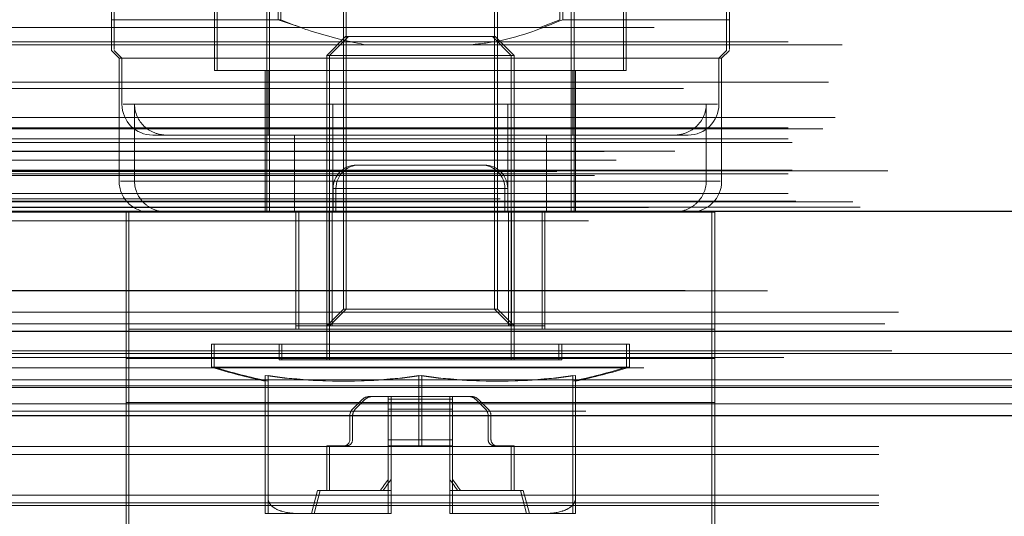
# Model space of a CAD drawing. Header units: inches. Extents: x 0.2 to 10.8, y 0.2 to 8.2.
# Tile 19 of 146: x 4.3112 to 4.3952, y 2.1459 to 2.1883. Entities that reach past the tile are written whole.
import ezdxf

# ---------------------------------------------------------------- set-up
doc = ezdxf.new("R2010")
doc.units = ezdxf.units.IN
doc.header["$MEASUREMENT"] = 0
doc.linetypes.add('HIDDEN', pattern=[0.07500000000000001, 0.05, -0.025])
doc.layers.add('DIMENSIONS', color=140, linetype='Continuous')
doc.styles.add('SLDTEXTSTYLE0', font='TXT', dxfattribs={"width": 0.7})
doc.dimstyles.new('SLDDIMSTYLE0', dxfattribs={"dimtxt": 0.0849609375, "dimasz": 0.13, "dimexe": 0, "dimexo": 0.0625, "dimgap": 0.021240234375, "dimtad": 0, "dimtih": 1, "dimtoh": 1, "dimlfac": 15, "dimrnd": 1e-09, "dimzin": 12, "dimdsep": 46, "dimtxsty": 'SLDTEXTSTYLE0', "dimsah": 1, "dimcen": 0.09, "dimadec": 0, "dimazin": 3, "dimtfac": 1, "dimtofl": 0, "dimtmove": 0, "dimatfit": 3, "dimfxl": 0, "dimfrac": 2, "dimtolj": 1, "dimtzin": 12, "dimarcsym": 0})

# ---------------------------------------------------------------- blocks, each defined once
blk = doc.blocks.new('_D_23')
at = {"layer": 'DIMENSIONS'}
for p, q in [((3.104856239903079, 2.204482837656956), (3.104856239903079, 2.574383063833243)), ((4.940722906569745, 2.204482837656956), (4.940722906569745, 2.574383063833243)), ((3.104856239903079, 2.449383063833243), (3.767690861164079, 2.449383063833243)), ((3.882817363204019, 2.449383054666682), (3.854287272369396, 2.449383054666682)), ((3.854287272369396, 2.449383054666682), (3.854287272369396, 2.314352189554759)), ((4.205965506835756, 2.449383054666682), (4.234495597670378, 2.449383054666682)), ((4.234495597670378, 2.449383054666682), (4.234495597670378, 2.314352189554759)), ((4.940722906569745, 2.449383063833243), (4.321092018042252, 2.449383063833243)), ((3.854287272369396, 2.314352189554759), (3.882817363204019, 2.314352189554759)), ((4.234495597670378, 2.314352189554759), (4.205965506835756, 2.314352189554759))]:
    blk.add_line(p, q, dxfattribs=at)
for points in [[(3.104856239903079, 2.449383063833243), (3.234856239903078, 2.429383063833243), (3.234856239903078, 2.469383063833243)], [(4.940722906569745, 2.449383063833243), (4.810722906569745, 2.469383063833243), (4.810722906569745, 2.429383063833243)]]:
    blk.add_solid(points, dxfattribs=at)
at = {"layer": 'DIMENSIONS', "char_height": 0.08333333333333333, "attachment_point": 1, "style": 'SLDTEXTSTYLE0'}
for s, insert in [('27.54', (3.882817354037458, 2.575825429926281)), ('699.5', (3.882817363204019, 2.421774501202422))]:
    blk.add_mtext(s, dxfattribs=dict(at, insert=insert))

msp = doc.modelspace()

# ---------------------------------------------------------------- linework, layer by layer
at = {"color": 7, "linetype": 'HIDDEN', "lineweight": 18}
for p, q in [((4.319235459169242, 2.188251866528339), (4.319235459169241, 2.219091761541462)), ((4.333214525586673, 2.188251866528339), (4.333214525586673, 2.219091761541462)), ((4.333454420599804, 2.188251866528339), (4.333454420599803, 2.219091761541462)), ((4.357270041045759, 2.188251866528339), (4.357270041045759, 2.219091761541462)), ((4.357509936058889, 2.188251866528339), (4.357509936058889, 2.219091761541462)), ((4.37148900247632, 2.188251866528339), (4.37148900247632, 2.219091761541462)), ((4.31899556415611, 2.188251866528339), (4.31899556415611, 2.214291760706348)), ((4.371728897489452, 2.188251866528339), (4.371728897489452, 2.214291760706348)), ((4.338789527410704, 2.201503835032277), (4.338789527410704, 2.163557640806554)), ((4.339029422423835, 2.201503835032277), (4.339029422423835, 2.163557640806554)), ((4.351695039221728, 2.163557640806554), (4.351695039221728, 2.201503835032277)), ((4.351934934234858, 2.163557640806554), (4.351934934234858, 2.201503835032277)), ((4.332250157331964, 2.19100777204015), (4.332250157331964, 2.171847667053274)), ((4.332490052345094, 2.19100777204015), (4.332490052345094, 2.171847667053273)), ((4.358234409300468, 2.171847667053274), (4.358234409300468, 2.19100777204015)), ((4.358474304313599, 2.171847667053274), (4.358474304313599, 2.19100777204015)), ((4.327788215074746, 2.189170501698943), (4.327788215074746, 2.183921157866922)), ((4.328028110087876, 2.189170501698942), (4.328028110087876, 2.183921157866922)), ((4.362696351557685, 2.183921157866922), (4.362696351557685, 2.189170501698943)), ((4.362936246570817, 2.183921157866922), (4.362936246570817, 2.189170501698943)), ((4.31899556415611, 2.188251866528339), (4.319235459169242, 2.188251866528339)), ((4.319235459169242, 2.188251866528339), (4.333454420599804, 2.188251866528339)), ((4.333214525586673, 2.188251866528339), (4.33509660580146, 2.187623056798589)), ((4.355627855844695, 2.187623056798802), (4.357270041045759, 2.188251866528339)), ((4.357509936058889, 2.188251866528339), (4.371728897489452, 2.188251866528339)), ((3.065327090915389, 2.18758850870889), (4.980213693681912, 2.187588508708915)), ((4.338978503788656, 2.186808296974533), (4.337368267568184, 2.185198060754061)), ((4.339218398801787, 2.186808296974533), (4.337608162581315, 2.185198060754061)), ((4.338978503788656, 2.186808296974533), (4.339218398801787, 2.186808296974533)), ((4.339218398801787, 2.186808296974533), (4.351745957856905, 2.186808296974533)), ((4.353116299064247, 2.185198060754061), (4.351506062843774, 2.186808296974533)), ((4.353356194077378, 2.185198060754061), (4.351745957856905, 2.186808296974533)), ((3.07674424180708, 2.186371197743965), (4.968802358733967, 2.186371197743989)), ((3.081356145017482, 2.186116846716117), (4.96418380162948, 2.186116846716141)), ((4.31899556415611, 2.185627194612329), (4.319651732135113, 2.184971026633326)), ((4.319235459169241, 2.185627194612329), (4.319891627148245, 2.184971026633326)), ((4.319651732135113, 2.184971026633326), (4.319891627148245, 2.184971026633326)), ((4.319651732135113, 2.184971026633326), (4.319651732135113, 2.174472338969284)), ((4.319891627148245, 2.184971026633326), (4.371072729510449, 2.184971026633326)), ((4.319891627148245, 2.184971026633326), (4.319891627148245, 2.18103401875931)), ((4.337368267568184, 2.185198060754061), (4.337608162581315, 2.185198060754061)), ((4.337368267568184, 2.185198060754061), (4.337368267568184, 2.159249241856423)), ((4.337608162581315, 2.185198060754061), (4.353356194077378, 2.185198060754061)), ((4.337608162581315, 2.185198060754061), (4.337608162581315, 2.159249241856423)), ((4.353116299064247, 2.159249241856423), (4.353116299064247, 2.185198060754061)), ((4.353356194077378, 2.159249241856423), (4.353356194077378, 2.185198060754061)), ((4.370832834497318, 2.184971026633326), (4.37148900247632, 2.185627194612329)), ((4.370832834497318, 2.18103401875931), (4.370832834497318, 2.184971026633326)), ((4.371072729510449, 2.184971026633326), (4.371728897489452, 2.185627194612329)), ((4.371072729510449, 2.174472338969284), (4.371072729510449, 2.184971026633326)), ((4.327788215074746, 2.183921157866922), (4.328028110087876, 2.183921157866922)), ((4.328028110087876, 2.183921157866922), (4.362936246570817, 2.183921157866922)), ((4.332118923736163, 2.183921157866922), (4.332118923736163, 2.171847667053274)), ((4.332358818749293, 2.183921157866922), (4.332358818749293, 2.1784093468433)), ((4.358365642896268, 2.1784093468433), (4.358365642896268, 2.183921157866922)), ((4.3586055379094, 2.171847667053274), (4.3586055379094, 2.183921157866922)), ((4.967811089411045, 2.182371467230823), (3.077735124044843, 2.182371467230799)), ((3.080180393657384, 2.182911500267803), (4.965366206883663, 2.182911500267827)), ((3.080180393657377, 2.182911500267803), (4.965366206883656, 2.182911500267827)), ((4.352831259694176, 2.18103401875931), (4.320008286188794, 2.18103401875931)), ((4.320969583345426, 2.174472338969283), (4.320969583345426, 2.18103401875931)), ((4.337893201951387, 2.18103401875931), (4.370716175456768, 2.18103401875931)), ((4.352831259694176, 2.174472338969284), (4.352831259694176, 2.18103401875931)), ((4.369754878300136, 2.174472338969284), (4.369754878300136, 2.18103401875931)), ((3.080766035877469, 2.179923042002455), (4.964777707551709, 2.17992304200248)), ((3.07674424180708, 2.179034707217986), (4.968802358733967, 2.179034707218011)), ((4.979706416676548, 2.178936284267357), (3.065832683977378, 2.178936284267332)), ((4.322516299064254, 2.178409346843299), (4.352831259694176, 2.1784093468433)), ((4.334609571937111, 2.171847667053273), (4.334609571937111, 2.1784093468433)), ((4.337893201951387, 2.171847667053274), (4.337893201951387, 2.1784093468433)), ((4.35611488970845, 2.1784093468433), (4.352831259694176, 2.1784093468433)), ((4.35611488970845, 2.171847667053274), (4.35611488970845, 2.1784093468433)), ((4.35611488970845, 2.1784093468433), (4.367000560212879, 2.1784093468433)), ((4.367000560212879, 2.1784093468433), (4.368208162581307, 2.1784093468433)), ((3.07674424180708, 2.178096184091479), (4.968802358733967, 2.178096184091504)), ((3.076744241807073, 2.178096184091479), (4.96880235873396, 2.178096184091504)), ((3.077077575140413, 2.177762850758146), (4.968469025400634, 2.177762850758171)), ((3.061051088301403, 2.177015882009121), (4.984495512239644, 2.177015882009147)), ((3.067088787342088, 2.177040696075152), (4.978457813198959, 2.177040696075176)), ((3.062065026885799, 2.176256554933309), (4.98343887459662, 2.176256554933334)), ((4.340150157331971, 2.175847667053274), (4.339907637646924, 2.175847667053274)), ((4.350816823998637, 2.175847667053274), (4.340150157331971, 2.175847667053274)), ((3.056996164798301, 2.175305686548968), (4.988550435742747, 2.175305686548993)), ((3.056996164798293, 2.175305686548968), (4.98855043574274, 2.175305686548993)), ((3.060232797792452, 2.174965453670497), (4.985313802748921, 2.174965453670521)), ((4.985241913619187, 2.175373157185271), (3.060304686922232, 2.175373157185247)), ((3.07674424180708, 2.175096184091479), (4.968802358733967, 2.175096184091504)), ((3.076744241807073, 2.175096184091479), (4.96880235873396, 2.175096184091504)), ((3.077077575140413, 2.175429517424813), (4.968469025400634, 2.175429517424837)), ((4.369754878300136, 2.174472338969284), (4.319772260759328, 2.174472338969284)), ((4.320969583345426, 2.174472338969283), (4.370952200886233, 2.174472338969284)), ((3.07674424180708, 2.173437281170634), (4.968802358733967, 2.173437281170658)), ((3.076744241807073, 2.173437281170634), (4.96880235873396, 2.173437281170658)), ((4.352574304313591, 2.173847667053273), (4.337907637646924, 2.173847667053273)), ((4.337907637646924, 2.173847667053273), (4.337907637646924, 2.171847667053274)), ((4.337907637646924, 2.173847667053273), (4.352574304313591, 2.173847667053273)), ((4.352816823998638, 2.173847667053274), (4.338150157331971, 2.173847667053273)), ((4.338150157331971, 2.173847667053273), (4.338150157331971, 2.171847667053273)), ((4.338150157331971, 2.173847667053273), (4.352816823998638, 2.173847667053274)), ((4.352574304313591, 2.173847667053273), (4.352574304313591, 2.171847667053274)), ((4.352816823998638, 2.173847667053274), (4.352816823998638, 2.171847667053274)), ((3.077410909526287, 2.172762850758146), (4.968135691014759, 2.172762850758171)), ((3.07741090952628, 2.172762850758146), (4.968135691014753, 2.172762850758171)), ((3.082274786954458, 2.172706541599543), (4.963271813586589, 2.172706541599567)), ((3.082274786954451, 2.172706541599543), (4.963271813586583, 2.172706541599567)), ((3.082893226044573, 2.172268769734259), (4.962653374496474, 2.172268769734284)), ((3.082893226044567, 2.172268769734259), (4.962653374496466, 2.172268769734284)), ((4.952162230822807, 2.172958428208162), (3.093428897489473, 2.172958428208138)), ((3.064050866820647, 2.171864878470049), (4.981495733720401, 2.171864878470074)), ((3.064218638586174, 2.171843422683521), (4.981327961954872, 2.171843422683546)), ((3.064821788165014, 2.17222609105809), (4.980724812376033, 2.172226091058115)), ((3.064821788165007, 2.17222609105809), (4.980724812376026, 2.172226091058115)), ((4.320240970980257, 2.171847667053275), (4.320483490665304, 2.171847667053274)), ((4.320240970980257, 2.171847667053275), (4.320240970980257, 2.161847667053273)), ((4.320483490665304, 2.171847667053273), (4.370483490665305, 2.171847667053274)), ((4.320483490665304, 2.171847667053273), (4.320483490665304, 2.159346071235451)), ((4.334740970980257, 2.171847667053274), (4.334740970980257, 2.161847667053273)), ((4.334743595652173, 2.162136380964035), (4.334743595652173, 2.171847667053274)), ((4.334983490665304, 2.171847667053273), (4.334983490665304, 2.161847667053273)), ((4.337588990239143, 2.162136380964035), (4.337588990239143, 2.171847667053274)), ((4.337828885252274, 2.162136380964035), (4.337828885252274, 2.171847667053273)), ((4.352895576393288, 2.162136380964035), (4.352895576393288, 2.171847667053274)), ((4.353135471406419, 2.162136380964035), (4.353135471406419, 2.171847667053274)), ((4.355740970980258, 2.171847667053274), (4.355740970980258, 2.161847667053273)), ((4.355980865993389, 2.162136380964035), (4.355980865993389, 2.171847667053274)), ((4.355983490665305, 2.171847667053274), (4.355983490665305, 2.161847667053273)), ((4.370240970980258, 2.171847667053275), (4.370240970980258, 2.161847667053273)), ((4.370483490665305, 2.171847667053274), (4.370483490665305, 2.159346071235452)), ((3.059696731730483, 2.17109176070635), (4.985849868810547, 2.17109176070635)), ((3.086165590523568, 2.16331525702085), (4.959381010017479, 2.163315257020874)), ((4.338789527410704, 2.163557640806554), (4.337368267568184, 2.162136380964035)), ((4.339029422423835, 2.163557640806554), (4.337608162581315, 2.162136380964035)), ((4.338789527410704, 2.163557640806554), (4.339029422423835, 2.163557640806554)), ((4.339029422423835, 2.163557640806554), (4.351934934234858, 2.163557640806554)), ((4.353116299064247, 2.162136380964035), (4.351695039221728, 2.163557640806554)), ((4.353356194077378, 2.162136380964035), (4.351934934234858, 2.163557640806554)), ((4.320240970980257, 2.155596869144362), (4.320240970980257, 2.161847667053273)), ((4.320483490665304, 2.161847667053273), (4.370483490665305, 2.161847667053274)), ((4.334743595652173, 2.162136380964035), (4.334983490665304, 2.162136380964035)), ((4.334983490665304, 2.162136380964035), (4.337828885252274, 2.162136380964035)), ((4.337828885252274, 2.162136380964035), (4.353135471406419, 2.162136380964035)), ((4.353135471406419, 2.162136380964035), (4.355980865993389, 2.162136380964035)), ((4.370240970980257, 2.155596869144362), (4.370240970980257, 2.161847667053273)), ((4.327525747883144, 2.160561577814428), (4.327765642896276, 2.160561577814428)), ((4.327525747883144, 2.160561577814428), (4.327525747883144, 2.158608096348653)), ((4.327765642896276, 2.160561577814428), (4.363198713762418, 2.160561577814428)), ((4.327765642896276, 2.160561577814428), (4.327765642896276, 2.158608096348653)), ((4.333300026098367, 2.160561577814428), (4.333300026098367, 2.159249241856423)), ((4.333539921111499, 2.160561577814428), (4.333539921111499, 2.159249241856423)), ((4.357184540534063, 2.159249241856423), (4.357184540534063, 2.160561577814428)), ((4.357424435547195, 2.159249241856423), (4.357424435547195, 2.160561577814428)), ((4.362958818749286, 2.158608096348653), (4.362958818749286, 2.160561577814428)), ((4.363198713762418, 2.158608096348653), (4.363198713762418, 2.160561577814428)), ((3.085597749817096, 2.160013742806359), (4.959946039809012, 2.160013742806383)), ((3.105650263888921, 2.159777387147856), (4.9399288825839, 2.15977738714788)), ((3.076369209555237, 2.159434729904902), (4.969166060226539, 2.159434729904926)), ((4.370240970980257, 2.159346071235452), (4.320240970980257, 2.159346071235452)), ((4.320483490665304, 2.159346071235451), (4.370483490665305, 2.159346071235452)), ((4.320483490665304, 2.159346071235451), (4.320483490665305, 2.141431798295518)), ((4.333300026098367, 2.159249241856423), (4.333539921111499, 2.159249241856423)), ((4.333539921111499, 2.159249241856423), (4.357424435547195, 2.159249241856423)), ((4.370483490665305, 2.159346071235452), (4.370483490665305, 2.141431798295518)), ((4.327525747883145, 2.158608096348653), (4.327765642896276, 2.158608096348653)), ((4.327765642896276, 2.158608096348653), (4.363198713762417, 2.158608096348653)), ((3.105589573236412, 2.157525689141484), (4.939989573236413, 2.157525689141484)), ((4.332118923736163, 2.157896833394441), (4.332118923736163, 2.147387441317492)), ((4.332358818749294, 2.157896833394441), (4.332358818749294, 2.147387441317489)), ((4.345242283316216, 2.157896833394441), (4.345242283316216, 2.151900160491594)), ((4.345482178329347, 2.157896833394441), (4.345482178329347, 2.151900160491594)), ((4.358365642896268, 2.157896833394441), (4.358365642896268, 2.14738744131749)), ((4.3586055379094, 2.157896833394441), (4.3586055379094, 2.14738744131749)), ((3.105650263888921, 2.156882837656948), (4.9399288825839, 2.156882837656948)), ((3.105589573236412, 2.155497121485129), (4.939989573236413, 2.155497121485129)), ((4.370240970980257, 2.155596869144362), (4.320240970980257, 2.155596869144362)), ((4.320240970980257, 2.137682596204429), (4.320240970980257, 2.155596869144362)), ((4.320483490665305, 2.155596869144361), (4.370483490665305, 2.155596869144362)), ((4.339567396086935, 2.155017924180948), (4.340418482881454, 2.155869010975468)), ((4.340658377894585, 2.155869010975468), (4.339807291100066, 2.155017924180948)), ((4.340975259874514, 2.15609963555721), (4.341215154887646, 2.15609963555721)), ((4.342857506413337, 2.15609963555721), (4.341215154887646, 2.15609963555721)), ((4.342617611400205, 2.15609963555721), (4.342617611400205, 2.155869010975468)), ((4.342617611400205, 2.155869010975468), (4.342617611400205, 2.155017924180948)), ((4.342617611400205, 2.155869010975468), (4.347866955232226, 2.155869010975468)), ((4.342617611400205, 2.155869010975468), (4.347866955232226, 2.155869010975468)), ((4.348106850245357, 2.15609963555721), (4.342857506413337, 2.15609963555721)), ((4.342857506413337, 2.155869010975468), (4.342857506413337, 2.15609963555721)), ((4.342857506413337, 2.155017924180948), (4.342857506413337, 2.155869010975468)), ((4.348106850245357, 2.155869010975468), (4.342857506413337, 2.155869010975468)), ((4.348106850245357, 2.155869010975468), (4.342857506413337, 2.155869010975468)), ((4.347866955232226, 2.15609963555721), (4.347866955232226, 2.155869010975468)), ((4.347866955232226, 2.155869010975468), (4.347866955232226, 2.155017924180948)), ((4.348106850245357, 2.155869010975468), (4.348106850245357, 2.15609963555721)), ((4.349749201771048, 2.15609963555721), (4.348106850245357, 2.15609963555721)), ((4.348106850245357, 2.155017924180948), (4.348106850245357, 2.155869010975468)), ((4.350066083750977, 2.155869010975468), (4.350917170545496, 2.155017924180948)), ((4.351157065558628, 2.155017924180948), (4.350305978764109, 2.155869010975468)), ((4.370240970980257, 2.137682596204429), (4.370240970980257, 2.155596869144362)), ((4.559494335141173, 2.154854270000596), (4.17616100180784, 2.154854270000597)), ((4.342617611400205, 2.155017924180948), (4.342617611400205, 2.154461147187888)), ((4.342617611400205, 2.155017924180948), (4.347866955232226, 2.155017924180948)), ((4.342617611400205, 2.155017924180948), (4.347866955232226, 2.155017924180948)), ((4.342857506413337, 2.154461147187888), (4.342857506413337, 2.155017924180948)), ((4.348106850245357, 2.155017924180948), (4.342857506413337, 2.155017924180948)), ((4.348106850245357, 2.155017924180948), (4.342857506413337, 2.155017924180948)), ((4.347866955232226, 2.155017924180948), (4.347866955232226, 2.154461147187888)), ((4.348106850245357, 2.154461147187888), (4.348106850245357, 2.155017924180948)), ((3.105650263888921, 2.154482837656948), (4.9399288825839, 2.154482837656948)), ((3.105650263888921, 2.154482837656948), (4.9399288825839, 2.154482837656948)), ((3.105650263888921, 2.154482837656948), (4.9399288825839, 2.154482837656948)), ((3.105650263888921, 2.154482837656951), (4.9399288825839, 2.154482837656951)), ((3.105650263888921, 2.154482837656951), (4.9399288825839, 2.154482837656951)), ((4.339336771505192, 2.152425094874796), (4.339336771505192, 2.154461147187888)), ((4.339576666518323, 2.154461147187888), (4.339576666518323, 2.152425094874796)), ((4.342617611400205, 2.154461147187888), (4.347866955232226, 2.154461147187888)), ((4.342617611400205, 2.154461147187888), (4.342617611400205, 2.152425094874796)), ((4.342617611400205, 2.154461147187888), (4.347866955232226, 2.154461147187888)), ((4.348106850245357, 2.154461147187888), (4.342857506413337, 2.154461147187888)), ((4.342857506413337, 2.152425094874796), (4.342857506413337, 2.154461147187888)), ((4.348106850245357, 2.154461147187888), (4.342857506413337, 2.154461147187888)), ((4.347866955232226, 2.154461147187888), (4.347866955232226, 2.152425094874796)), ((4.348106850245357, 2.152425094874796), (4.348106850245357, 2.154461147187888)), ((4.351147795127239, 2.154461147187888), (4.351147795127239, 2.152425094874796)), ((4.351387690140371, 2.152425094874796), (4.351387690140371, 2.154461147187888)), ((4.342617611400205, 2.152425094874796), (4.347866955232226, 2.152425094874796)), ((4.342617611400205, 2.152425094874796), (4.342617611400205, 2.151900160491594)), ((4.342617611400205, 2.152425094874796), (4.347866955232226, 2.152425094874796)), ((4.348106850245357, 2.152425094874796), (4.342857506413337, 2.152425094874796)), ((4.342857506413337, 2.151900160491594), (4.342857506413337, 2.152425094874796)), ((4.348106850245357, 2.152425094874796), (4.342857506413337, 2.152425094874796)), ((4.347866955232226, 2.152425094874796), (4.347866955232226, 2.151900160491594)), ((4.348106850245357, 2.151900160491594), (4.348106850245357, 2.152425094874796)), ((4.584494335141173, 2.151840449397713), (4.15116100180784, 2.151840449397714)), ((4.337368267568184, 2.148094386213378), (4.337368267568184, 2.151900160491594)), ((4.337368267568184, 2.151900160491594), (4.337608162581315, 2.151900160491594)), ((4.337608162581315, 2.151900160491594), (4.337608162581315, 2.148094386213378)), ((4.339051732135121, 2.151900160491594), (4.337608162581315, 2.151900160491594)), ((4.342617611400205, 2.151900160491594), (4.342857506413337, 2.151900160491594)), ((4.342617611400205, 2.146126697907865), (4.342617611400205, 2.151900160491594)), ((4.342857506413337, 2.151900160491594), (4.342857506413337, 2.146126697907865)), ((4.345482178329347, 2.151900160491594), (4.342857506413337, 2.151900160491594)), ((4.345482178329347, 2.151900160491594), (4.348106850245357, 2.151900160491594)), ((4.347866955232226, 2.146126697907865), (4.347866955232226, 2.151900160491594)), ((4.348106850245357, 2.151900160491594), (4.348106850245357, 2.146126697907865)), ((4.351672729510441, 2.151900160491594), (4.351912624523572, 2.151900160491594)), ((4.353356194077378, 2.151900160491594), (4.351912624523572, 2.151900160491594)), ((4.353116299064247, 2.151900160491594), (4.353116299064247, 2.148094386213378)), ((4.353356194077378, 2.148094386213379), (4.353356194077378, 2.151900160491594)), ((4.584494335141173, 2.151165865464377), (4.15116100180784, 2.151165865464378)), ((4.336580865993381, 2.148094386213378), (4.336055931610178, 2.146125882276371)), ((4.336820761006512, 2.148094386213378), (4.33629582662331, 2.14612588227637)), ((4.336580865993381, 2.148094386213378), (4.336820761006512, 2.148094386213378)), ((4.336820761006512, 2.148094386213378), (4.342857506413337, 2.148094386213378)), ((4.347866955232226, 2.148094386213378), (4.348106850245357, 2.148094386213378)), ((4.348106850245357, 2.148094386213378), (4.354143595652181, 2.148094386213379)), ((4.354428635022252, 2.146125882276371), (4.35390370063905, 2.148094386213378)), ((4.354668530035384, 2.146125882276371), (4.354143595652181, 2.148094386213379)), ((4.584494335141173, 2.147683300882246), (4.15116100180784, 2.147683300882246)), ((4.584494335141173, 2.147040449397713), (4.15116100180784, 2.147040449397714)), ((4.584494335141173, 2.146815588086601), (4.15116100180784, 2.146815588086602)), ((4.332118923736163, 2.146125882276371), (4.332358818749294, 2.146125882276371)), ((4.332358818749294, 2.14612588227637), (4.335107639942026, 2.14612588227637)), ((4.335107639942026, 2.14612588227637), (4.342733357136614, 2.14612588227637)), ((4.342493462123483, 2.146125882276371), (4.342617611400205, 2.146125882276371)), ((4.342617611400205, 2.146125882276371), (4.342617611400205, 2.146126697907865)), ((4.342733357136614, 2.14612588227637), (4.342857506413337, 2.14612588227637)), ((4.342857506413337, 2.146126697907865), (4.342857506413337, 2.14612588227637)), ((4.347866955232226, 2.146125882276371), (4.347866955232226, 2.146126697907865)), ((4.347866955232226, 2.146125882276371), (4.347991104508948, 2.146125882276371)), ((4.347991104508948, 2.146125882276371), (4.348106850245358, 2.146125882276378)), ((4.348106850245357, 2.146126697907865), (4.348106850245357, 2.146125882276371)), ((4.348106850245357, 2.146125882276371), (4.348230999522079, 2.146125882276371)), ((4.348230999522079, 2.146125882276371), (4.355856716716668, 2.146125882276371)), ((4.355856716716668, 2.146125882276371), (4.3586055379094, 2.146125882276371))]:
    msp.add_line(p, q, dxfattribs=at)
at = {"color": 7, "linetype": 'Continuous', "lineweight": 25}
for p, q in [((3.059696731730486, 2.171925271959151), (4.985849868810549, 2.171925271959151)), ((3.105650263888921, 2.161682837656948), (4.9399288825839, 2.161682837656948)), ((3.105650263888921, 2.154482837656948), (4.9399288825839, 2.154482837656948))]:
    msp.add_line(p, q, dxfattribs=at)
at = {"color": 7, "linetype": 'HIDDEN', "lineweight": 18, "flags": 128}
for points in [[(4.974975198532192, 2.165130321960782), (4.038160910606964, 2.165130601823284), (3.070574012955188, 2.165130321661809)], [(4.967959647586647, 2.16514489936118), (4.038160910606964, 2.16514496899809), (3.077584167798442, 2.165144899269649)], [(4.98500221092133, 2.16229822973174), (3.982326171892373, 2.16229805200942), (3.060539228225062, 2.162298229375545)], [(4.985007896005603, 2.162298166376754), (4.101505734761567, 2.162295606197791), (3.060540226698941, 2.162298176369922)], [(3.085601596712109, 2.160013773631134), (4.00737722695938, 2.160014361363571), (4.959966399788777, 2.160013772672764)], [(3.064445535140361, 2.158541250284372), (4.007363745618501, 2.158540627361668), (4.981113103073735, 2.158541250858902)], [(3.105650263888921, 2.157028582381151), (4.007363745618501, 2.157028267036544), (4.9399288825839, 2.157028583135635)]]:
    msp.add_lwpolyline(points, dxfattribs=at)
at = {"color": 7, "linetype": 'HIDDEN', "lineweight": 18}
for centre, radius, start, end in [((4.322516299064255, 2.18103401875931), 0.002624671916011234, 180, 269.9999999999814), ((4.368208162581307, 2.18103401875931), 0.00262467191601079, 270.0000000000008, 0), ((4.339907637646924, 2.173847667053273), 0.002000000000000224, 90, 180), ((4.340150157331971, 2.173847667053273), 0.002000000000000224, 90, 180), ((4.35057430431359, 2.173847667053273), 0.002000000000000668, 0, 90), ((4.350816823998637, 2.173847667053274), 0.002000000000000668, 0, 90), ((4.322276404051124, 2.174472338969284), 0.00262467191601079, 180, 270.0000000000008), ((4.368448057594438, 2.174472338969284), 0.00262467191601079, 270.0000000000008, 0), ((4.345242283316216, 2.21747496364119), 0.06147506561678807, 253.2503397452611, 257.673954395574), ((4.345482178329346, 2.21747496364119), 0.06147506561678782, 253.2503397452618, 257.6739543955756), ((4.345242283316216, 2.21747496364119), 0.06147506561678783, 282.3260456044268, 286.7496602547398), ((4.345482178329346, 2.21747496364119), 0.06147506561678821, 282.3260456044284, 286.7496602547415), ((4.338680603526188, 2.20253045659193), 0.04511336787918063, 261.63673791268, 278.363262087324), ((4.338920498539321, 2.202530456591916), 0.04511336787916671, 261.6367379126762, 278.3632620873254), ((4.351803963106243, 2.202530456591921), 0.04511336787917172, 261.636737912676, 278.3632620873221), ((4.352043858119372, 2.202530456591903), 0.04511336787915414, 261.6367379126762, 278.3632620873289), ((4.340975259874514, 2.155312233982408), 0.0007874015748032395, 90, 135.0000000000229), ((4.341215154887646, 2.155312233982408), 0.0007874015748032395, 90, 135.0000000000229), ((4.349509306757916, 2.155312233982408), 0.0007874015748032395, 44.99999999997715, 90), ((4.349749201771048, 2.155312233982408), 0.0007874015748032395, 44.99999999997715, 90), ((4.340124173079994, 2.154461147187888), 0.0007874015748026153, 134.9999999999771, 180), ((4.340364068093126, 2.154461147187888), 0.0007874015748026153, 135, 180), ((4.350360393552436, 2.154461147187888), 0.0007874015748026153, 0, 45.00000000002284), ((4.350600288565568, 2.154461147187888), 0.0007874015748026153, 0, 45.00000000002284), ((4.33881183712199, 2.152425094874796), 0.0005249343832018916, 270.0000000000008, 0), ((4.339051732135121, 2.152425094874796), 0.0005249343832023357, 270.0000000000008, 0), ((4.351672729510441, 2.152425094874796), 0.0005249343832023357, 180, 270.0000000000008), ((4.351912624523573, 2.152425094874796), 0.0005249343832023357, 180, 269.9999999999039), ((4.342494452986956, 2.155424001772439), 0.00929811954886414, 269.9938942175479, 270.7589344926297), ((4.342494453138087, 2.155423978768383), 0.009298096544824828, 269.9938932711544, 270.7589354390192), ((4.342734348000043, 2.155424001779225), 0.009298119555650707, 269.993894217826, 270.7589344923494), ((4.342734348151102, 2.15542397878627), 0.009298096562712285, 269.9938932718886, 270.7589354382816), ((4.347990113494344, 2.155423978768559), 0.009298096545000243, 269.2410645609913, 270.0061067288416), ((4.347990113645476, 2.155424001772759), 0.009298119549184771, 269.2410655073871, 270.0061057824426), ((4.348230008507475, 2.155423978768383), 0.009298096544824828, 269.2410645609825, 270.0061067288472), ((4.348230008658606, 2.155424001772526), 0.009298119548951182, 269.241065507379, 270.0061057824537)]:
    msp.add_arc(centre, radius, start, end, dxfattribs=at)
for points, knots in [([(4.31899556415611, 2.188251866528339), (4.31899556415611, 2.187609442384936), (4.31899556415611, 2.186305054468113), (4.31899556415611, 2.185503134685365), (4.31899556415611, 2.185678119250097), (4.31899556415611, 2.185701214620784)], [0, 0, 0, 0, 0.4572276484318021, 0.928362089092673, 1, 1, 1, 1]), ([(4.319235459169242, 2.185701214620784), (4.319235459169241, 2.185745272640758), (4.319235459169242, 2.185844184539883), (4.319235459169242, 2.186979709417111), (4.319235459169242, 2.187953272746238), (4.319235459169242, 2.188251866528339)], [0, 0, 0, 0, 0.3576770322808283, 0.8029982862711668, 1, 1, 1, 1]), ([(4.34060342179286, 2.186116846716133), (4.33896095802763, 2.186477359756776), (4.336521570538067, 2.187012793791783), (4.334209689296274, 2.187946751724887), (4.333454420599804, 2.188251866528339)], [0, 0, 0, 0, 0.6733099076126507, 1, 1, 1, 1]), ([(4.357509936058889, 2.188251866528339), (4.355749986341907, 2.187538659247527), (4.353228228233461, 2.186516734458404), (4.350537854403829, 2.186209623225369), (4.349725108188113, 2.186116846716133)], [0, 0, 0, 0, 0.6979058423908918, 1, 1, 1, 1]), ([(4.37148900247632, 2.188251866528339), (4.37148900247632, 2.187609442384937), (4.37148900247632, 2.186305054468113), (4.37148900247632, 2.185503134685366), (4.37148900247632, 2.185678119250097), (4.37148900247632, 2.185701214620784)], [0, 0, 0, 0, 0.4572276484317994, 0.9283620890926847, 1, 1, 1, 1]), ([(4.371728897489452, 2.185701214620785), (4.371728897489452, 2.185745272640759), (4.371728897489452, 2.185844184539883), (4.371728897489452, 2.186979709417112), (4.371728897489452, 2.187953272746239), (4.371728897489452, 2.188251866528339)], [0, 0, 0, 0, 0.3576770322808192, 0.8029982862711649, 1, 1, 1, 1]), ([(4.323723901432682, 2.178409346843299), (4.323368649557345, 2.1784093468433), (4.323020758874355, 2.178473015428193), (4.322360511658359, 2.178726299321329), (4.322057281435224, 2.178913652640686), (4.321283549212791, 2.179633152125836), (4.320969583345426, 2.18032242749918), (4.320969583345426, 2.18103401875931)], [0, 0, 0, 0, 0.2500000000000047, 0.2500000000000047, 0.5000000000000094, 0.5000000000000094, 1, 1, 1, 1]), ([(4.337893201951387, 2.18103401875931), (4.337893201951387, 2.180678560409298), (4.337893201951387, 2.180329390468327), (4.337893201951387, 2.179686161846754), (4.337893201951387, 2.179393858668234), (4.337893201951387, 2.178915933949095), (4.337893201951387, 2.178726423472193), (4.337893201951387, 2.178474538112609), (4.337893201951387, 2.1784093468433), (4.337893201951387, 2.1784093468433)], [0, 0, 0, 0, 0.25, 0.25, 0.5, 0.5, 0.75, 0.75, 1, 1, 1, 1]), ([(4.367000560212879, 2.1784093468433), (4.367355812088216, 2.1784093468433), (4.367703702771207, 2.178473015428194), (4.368363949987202, 2.17872629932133), (4.368667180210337, 2.178913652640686), (4.369440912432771, 2.179633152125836), (4.369754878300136, 2.18032242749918), (4.369754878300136, 2.18103401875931)], [0, 0, 0, 0, 0.25, 0.25, 0.5, 0.5, 1, 1, 1, 1]), ([(4.323723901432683, 2.171847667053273), (4.323368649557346, 2.171847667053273), (4.323020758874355, 2.171911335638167), (4.322360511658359, 2.172164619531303), (4.322057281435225, 2.17235197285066), (4.321283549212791, 2.173071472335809), (4.320969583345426, 2.173760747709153), (4.320969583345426, 2.174472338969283)], [0, 0, 0, 0, 0.2499999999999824, 0.2499999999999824, 0.4999999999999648, 0.4999999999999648, 1, 1, 1, 1]), ([(4.352831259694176, 2.174472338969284), (4.352831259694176, 2.174116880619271), (4.352831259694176, 2.1737677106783), (4.352831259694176, 2.173124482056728), (4.352831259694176, 2.172832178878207), (4.352831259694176, 2.172354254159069), (4.352831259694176, 2.172164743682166), (4.352831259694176, 2.171912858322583), (4.352831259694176, 2.171847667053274), (4.352831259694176, 2.171847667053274)], [0, 0, 0, 0, 0.25, 0.25, 0.5, 0.5, 0.75, 0.75, 1, 1, 1, 1]), ([(4.367000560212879, 2.171847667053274), (4.367355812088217, 2.171847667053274), (4.367703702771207, 2.171911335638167), (4.368363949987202, 2.172164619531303), (4.368667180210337, 2.17235197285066), (4.369440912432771, 2.173071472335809), (4.369754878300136, 2.173760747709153), (4.369754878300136, 2.174472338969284)], [0, 0, 0, 0, 0.2500000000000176, 0.2500000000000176, 0.5000000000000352, 0.5000000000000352, 1, 1, 1, 1]), ([(4.332118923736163, 2.146125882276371), (4.332118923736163, 2.146125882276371), (4.332118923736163, 2.146161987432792), (4.332118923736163, 2.146392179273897), (4.332118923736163, 2.146498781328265), (4.332118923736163, 2.146746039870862), (4.332118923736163, 2.146845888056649), (4.332118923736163, 2.147087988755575), (4.332118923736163, 2.147232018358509), (4.332118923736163, 2.147387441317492)], [0, 0, 0, 0, 0.5000000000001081, 0.5000000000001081, 0.7500000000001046, 0.7500000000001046, 0.8750000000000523, 0.8750000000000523, 1, 1, 1, 1]), ([(4.332358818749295, 2.14738744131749), (4.332369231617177, 2.147232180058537), (4.332427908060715, 2.147088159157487), (4.332591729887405, 2.146846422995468), (4.332695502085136, 2.146747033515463), (4.333029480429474, 2.146497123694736), (4.333280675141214, 2.146391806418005), (4.334049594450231, 2.146161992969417), (4.334578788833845, 2.146125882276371), (4.335107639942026, 2.146125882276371)], [0, 0, 0, 0, 0.1250000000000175, 0.1250000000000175, 0.2500000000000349, 0.2500000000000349, 0.5000000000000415, 0.5000000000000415, 1, 1, 1, 1]), ([(4.332358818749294, 2.146125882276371), (4.332358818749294, 2.146125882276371), (4.332358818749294, 2.146161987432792), (4.332358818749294, 2.146392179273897), (4.332358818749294, 2.146498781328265), (4.332358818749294, 2.146746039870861), (4.332358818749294, 2.146845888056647), (4.332358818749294, 2.147087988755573), (4.332358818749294, 2.147232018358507), (4.332358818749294, 2.147387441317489)], [0, 0, 0, 0, 0.5000000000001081, 0.5000000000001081, 0.7500000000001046, 0.7500000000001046, 0.8750000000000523, 0.8750000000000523, 1, 1, 1, 1]), ([(4.355856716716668, 2.146125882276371), (4.356385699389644, 2.146125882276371), (4.356915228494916, 2.146161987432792), (4.357684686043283, 2.146392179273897), (4.357937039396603, 2.146498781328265), (4.358267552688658, 2.146746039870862), (4.35837219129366, 2.146845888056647), (4.358536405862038, 2.147087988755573), (4.358595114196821, 2.147232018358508), (4.3586055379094, 2.14738744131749)], [0, 0, 0, 0, 0.5000000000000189, 0.5000000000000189, 0.7500000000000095, 0.7500000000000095, 0.8750000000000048, 0.8750000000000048, 1, 1, 1, 1]), ([(4.358365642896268, 2.14738744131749), (4.358365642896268, 2.147232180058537), (4.358365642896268, 2.147088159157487), (4.358365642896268, 2.146846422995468), (4.358365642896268, 2.146747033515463), (4.358365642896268, 2.146497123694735), (4.358365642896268, 2.146391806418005), (4.358365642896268, 2.146161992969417), (4.358365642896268, 2.146125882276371), (4.358365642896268, 2.146125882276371)], [0, 0, 0, 0, 0.1250000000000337, 0.1250000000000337, 0.2500000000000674, 0.2500000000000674, 0.500000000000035, 0.500000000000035, 1, 1, 1, 1]), ([(4.3586055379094, 2.14738744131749), (4.3586055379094, 2.147232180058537), (4.3586055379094, 2.147088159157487), (4.3586055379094, 2.146846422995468), (4.3586055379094, 2.146747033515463), (4.3586055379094, 2.146497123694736), (4.3586055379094, 2.146391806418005), (4.3586055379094, 2.146161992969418), (4.3586055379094, 2.146125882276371), (4.3586055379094, 2.146125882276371)], [0, 0, 0, 0, 0.1249999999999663, 0.1249999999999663, 0.2499999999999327, 0.2499999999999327, 0.499999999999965, 0.499999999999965, 1, 1, 1, 1])]:
    msp.add_open_spline(points, degree=3, knots=knots, dxfattribs=at)
for points in [[(4.341933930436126, 2.148094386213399), (4.342158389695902, 2.148407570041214), (4.342385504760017, 2.14871890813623), (4.342617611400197, 2.149026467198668)], [(4.342857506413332, 2.149026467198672), (4.342625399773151, 2.148718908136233), (4.342398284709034, 2.148407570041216), (4.342173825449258, 2.1480943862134)], [(4.347866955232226, 2.149026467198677), (4.348099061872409, 2.148718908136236), (4.348326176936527, 2.148407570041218), (4.348550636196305, 2.148094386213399)], [(4.348790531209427, 2.148094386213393), (4.348566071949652, 2.148407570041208), (4.348338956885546, 2.148718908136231), (4.348106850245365, 2.149026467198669)]]:
    msp.add_open_spline(points, degree=3, dxfattribs=at)

# ---------------------------------------------------------------- dimensions: what is measured, and where the dimension line sits
at = {"layer": 'DIMENSIONS'}
dim = msp.add_linear_dim(base=(4.940722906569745, 2.449383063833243), p1=(3.104856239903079, 2.154482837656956), p2=(4.940722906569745, 2.154482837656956), dimstyle='SLDDIMSTYLE0', dxfattribs=at)
dim.commit()
dim.dimension.update_dxf_attribs({"geometry": '_D_23', "text_midpoint": (4.044391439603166, 2.449383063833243), "dimtype": 160})

doc.saveas('drawing.dxf')
